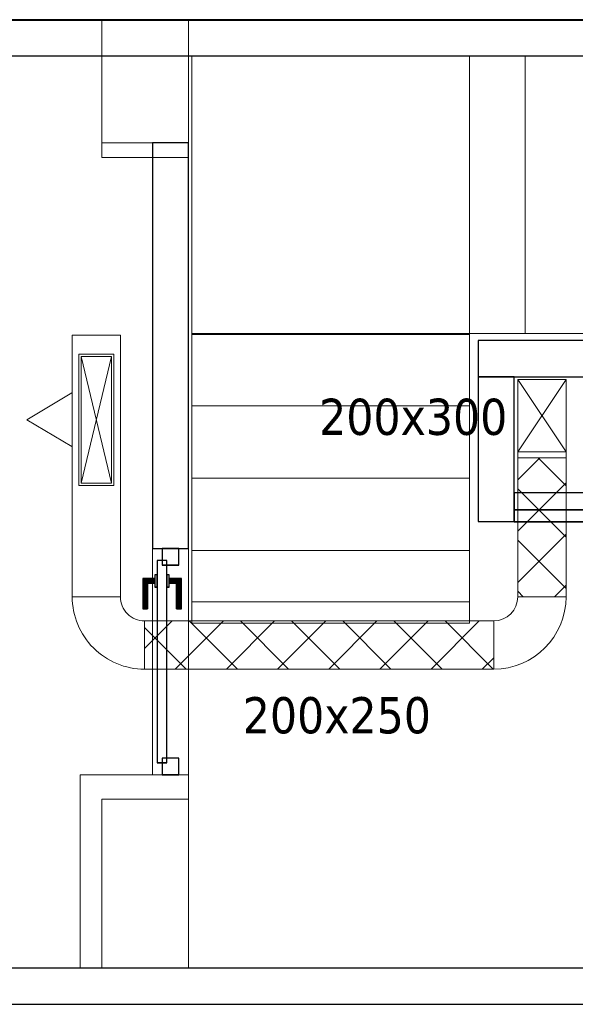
# Model space of a CAD drawing. Header units: metres. Extents: x 391.1 to 427.5, y 12.7 to 29.9.
# Tile 246 of 252: x 410.1 to 412.4, y 24.2 to 28.2. Entities that reach past the tile are written whole.
import ezdxf

# ---------------------------------------------------------------- set-up
doc = ezdxf.new("R2010")
doc.units = ezdxf.units.M
doc.layers.add('01_CARPINTERIA', color=5, linetype='Continuous', lineweight=25, true_color=0x0000ff)
doc.layers.add('01_SUELOS', color=7, linetype='Continuous', lineweight=25, true_color=0x007f00)
for name, color, linetype, lineweight in [('A-COLS-____-MCUT', 7, 'Continuous', 18), ('A-COLS-____-OTLN', 7, 'Continuous', 18), ('A-DETL-____-MBND', 7, 'Continuous', 18), ('A-GENM-____-OTLN', 7, 'Continuous', 18), ('A-WALL-____-MCUT', 7, 'Continuous', 25), ('A-WALL-____-OTLN', 7, 'Continuous', 25), ('M-HVAC-CDFF-OTLN', 7, 'Continuous', 18), ('M-HVAC-DUCT-IDEN', 7, 'Continuous', 30), ('M-HVAC-DUCT-OTLN', 7, 'Continuous', 18), ('S-STRS-____-OTLN', 7, 'Continuous', 18)]:
    doc.layers.add(name, color=color, linetype=linetype, lineweight=lineweight)
doc.styles.add('Tahoma_2', font='tahoma.ttf', dxfattribs={"height": 0.15})
pattern_1 = [(45, (0, 0), (-0.106066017, 0.106066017), []), (135, (0, 0), (-0.106066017, -0.106066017), [])]

# ---------------------------------------------------------------- blocks, each defined once
blk = doc.blocks.new('Family - LONDR55-XX_ZZ-ARQ-CAA-M3D-Londres55-151093-01_CLI_AIRE_PS1')
at = {"layer": '01_SUELOS', "color": 9, "true_color": 0xaad4aa}
for p, q in [((34.7475, 14.0476), (4.57, 14.0476)), ((4.57, 14.0476), (34.7475, 14.0476))]:
    blk.add_line(p, q, dxfattribs=at)
blk = doc.blocks.new('Family - Pilar PS-2-151167-01_CLI_AIRE_PS1')
at = {"layer": 'A-DETL-____-MBND', "color": 253, "true_color": 0xaaaaaa}
for p, q in [((0, 0.7), (0, 0)), ((0, 0), (0, 0.7)), ((0.36, 0.7), (0, 0.7)), ((0, 0.7), (0.36, 0.7)), ((0.36, 0), (0.36, 0.7)), ((0.36, 0.7), (0.36, 0)), ((0, 0), (0.36, 0)), ((0.36, 0), (0, 0))]:
    blk.add_line(p, q, dxfattribs=at)
blk = doc.blocks.new('Family - Escala PS-2-151171-01_CLI_AIRE_PS1')
at = {"layer": 'S-STRS-____-OTLN', "color": 253, "true_color": 0xaaaaaa}
for p, q in [((1.15, 2.35), (0, 2.35)), ((0, 2.35), (1.15, 2.35)), ((0, 2.35), (0, 1.2)), ((0, 1.2), (0, 2.35)), ((1.15, 2.35), (0, 2.35)), ((0, 2.35), (1.15, 2.35)), ((0, 2.35), (0, 1.2)), ((0, 1.2), (0, 2.35)), ((1.6858, 2.35), (1.15, 2.35)), ((1.15, 2.35), (1.6858, 2.35)), ((1.15, 2.35), (1.15, 1.2)), ((1.15, 1.2), (1.15, 2.35)), ((1.6858, 2.35), (1.15, 2.35)), ((1.15, 2.35), (1.15, 1.2)), ((1.3815, 2.35), (1.15, 2.35)), ((1.15, 1.2), (1.15, 2.35)), ((1.15, 1.2), (1.15, 2.35)), ((1.15, 2.35), (1.15, 1.2)), ((1.15, 1.2), (1.15, 2.35)), ((1.15, 2.35), (1.15, 1.2)), ((3.7815, 2.35), (1.3815, 2.35)), ((1.3815, 1.2), (1.3815, 2.35)), ((1.9858, 2.35), (1.6858, 2.35)), ((1.6858, 2.35), (1.9858, 2.35)), ((1.6858, 2.35), (1.6858, 1.2)), ((1.6858, 1.2), (1.6858, 2.35)), ((1.6858, 1.2), (1.6858, 2.35)), ((1.6858, 2.35), (1.6858, 1.2)), ((1.6858, 1.2), (1.6858, 2.35)), ((1.6858, 2.35), (1.9858, 2.35)), ((1.6858, 1.2), (1.6858, 2.35)), ((1.9858, 1.2), (1.9858, 2.35)), ((1.9858, 2.35), (1.9858, 1.2)), ((1.9858, 2.35), (2.2858, 2.35)), ((1.9858, 1.2), (1.9858, 2.35)), ((1.9858, 1.2), (1.9858, 2.35)), ((2.2858, 2.35), (1.9858, 2.35)), ((1.9858, 2.35), (2.2858, 2.35)), ((1.9858, 2.35), (1.9858, 1.2)), ((1.9858, 1.2), (1.9858, 2.35)), ((2.2858, 2.35), (2.5858, 2.35)), ((2.2858, 1.2), (2.2858, 2.35)), ((2.2858, 1.2), (2.2858, 2.35)), ((2.2858, 1.2), (2.2858, 2.35)), ((2.2858, 2.35), (2.2858, 1.2)), ((2.5858, 2.35), (2.2858, 2.35)), ((2.2858, 2.35), (2.5858, 2.35)), ((2.2858, 2.35), (2.2858, 1.2)), ((2.2858, 1.2), (2.2858, 2.35)), ((2.5858, 2.35), (2.8858, 2.35)), ((2.5858, 1.2), (2.5858, 2.35)), ((2.5858, 1.2), (2.5858, 2.35)), ((2.5858, 1.2), (2.5858, 2.35)), ((2.5858, 2.35), (2.5858, 1.2)), ((2.8858, 2.35), (2.5858, 2.35)), ((2.5858, 2.35), (2.8858, 2.35)), ((2.5858, 2.35), (2.5858, 1.2)), ((2.5858, 1.2), (2.5858, 2.35)), ((3.1858, 2.35), (2.8858, 2.35)), ((2.8858, 2.35), (3.1858, 2.35)), ((2.8858, 2.35), (2.8858, 1.2)), ((2.8858, 1.2), (2.8858, 2.35)), ((2.8858, 2.35), (3.1858, 2.35)), ((2.8858, 1.2), (2.8858, 2.35)), ((2.8858, 1.2), (2.8858, 2.35)), ((2.8858, 1.2), (2.8858, 2.35)), ((2.8858, 2.35), (2.8858, 1.2)), ((3.1858, 1.2), (3.1858, 2.35)), ((3.1858, 2.35), (3.1858, 1.2)), ((3.1858, 2.35), (3.4858, 2.35)), ((3.1858, 1.2), (3.1858, 2.35)), ((3.1858, 1.2), (3.1858, 2.35)), ((3.4858, 2.35), (3.1858, 2.35)), ((3.1858, 2.35), (3.4858, 2.35)), ((3.1858, 2.35), (3.1858, 1.2)), ((3.1858, 1.2), (3.1858, 2.35)), ((3.4858, 2.35), (3.7858, 2.35)), ((3.4858, 1.2), (3.4858, 2.35)), ((3.4858, 1.2), (3.4858, 2.35)), ((3.7858, 2.35), (3.4858, 2.35)), ((3.4858, 2.35), (3.7858, 2.35)), ((3.4858, 2.35), (3.4858, 1.2)), ((3.4858, 1.2), (3.4858, 2.35)), ((3.4858, 1.2), (3.4858, 2.35)), ((3.4858, 2.35), (3.4858, 1.2)), ((3.7858, 2.35), (3.7815, 2.35)), ((3.7815, 1.2), (3.7815, 2.35)), ((4.9335, 2.35), (3.7858, 2.35)), ((3.7858, 2.35), (4.9335, 2.35)), ((3.7858, 2.35), (3.7858, 1.2)), ((3.7858, 1.2), (3.7858, 2.35)), ((3.7858, 2.35), (3.7858, 1.2)), ((3.7858, 1.2), (3.7858, 2.35)), ((3.7858, 1.2), (3.7858, 2.35)), ((3.7858, 2.35), (3.7858, 1.2)), ((4.9335, 2.35), (3.7858, 2.35)), ((3.7858, 2.35), (4.9335, 2.35)), ((3.7858, 2.35), (3.7858, 1.2)), ((3.7858, 1.2), (3.7858, 2.35)), ((4.9358, 1.2023), (4.9335, 2.35)), ((4.9335, 2.35), (4.9358, 1.2023)), ((4.9358, 1.2023), (4.9335, 2.35)), ((4.9335, 2.35), (4.9358, 1.2023)), ((3.7852, 1.5013), (4.9352, 1.5036)), ((3.7858, 1.2), (3.7852, 1.5013)), ((3.7852, 1.5013), (3.7863, 0.9699)), ((4.9363, 0.9722), (4.9352, 1.5036)), ((4.9352, 1.5036), (4.9358, 1.2023)), ((0, 1.2), (0, 1.1957)), ((0, 0.9), (0, 1.2)), ((0, 1.2), (1.15, 1.2)), ((1.15, 1.2), (0, 1.2)), ((1.15, 1.2), (0, 1.2)), ((0, 1.2), (1.15, 1.2)), ((0, 1.2), (0, 0.9)), ((0, 0.9), (0, 1.2)), ((0, 1.2), (1.15, 1.2)), ((1.15, 1.2), (0, 1.2)), ((0, 1.2), (1.15, 1.2)), ((1.15, 1.2), (0, 1.2)), ((0, 1.1957), (0, 0.0879)), ((1.15, 1.1957), (0, 1.1957)), ((1.15, 1.2), (1.6858, 1.2)), ((1.6858, 1.2), (1.15, 1.2)), ((1.15, 1.2), (1.6858, 1.2)), ((1.15, 1.2), (1.3815, 1.2)), ((1.15, 1.1957), (1.15, 1.2)), ((1.15, 1.2), (1.15, 0.9)), ((1.15, 0.9), (1.15, 1.2)), ((1.15, 1.2), (1.15, 0.9)), ((1.15, 0.0879), (1.15, 1.1957)), ((1.3815, 1.2), (3.7815, 1.2)), ((1.6858, 1.2), (1.9858, 1.2)), ((1.9858, 1.2), (1.6858, 1.2)), ((1.9858, 1.2), (1.6858, 1.2)), ((2.2858, 1.2), (1.9858, 1.2)), ((1.9858, 1.2), (2.2858, 1.2)), ((2.2858, 1.2), (1.9858, 1.2)), ((2.5858, 1.2), (2.2858, 1.2)), ((2.2858, 1.2), (2.5858, 1.2)), ((2.5858, 1.2), (2.2858, 1.2)), ((2.8858, 1.2), (2.5858, 1.2)), ((2.5858, 1.2), (2.8858, 1.2)), ((2.8858, 1.2), (2.5858, 1.2)), ((2.8858, 1.2), (3.1858, 1.2)), ((3.1858, 1.2), (2.8858, 1.2)), ((3.1858, 1.2), (2.8858, 1.2)), ((3.4858, 1.2), (3.1858, 1.2)), ((3.1858, 1.2), (3.4858, 1.2)), ((3.4858, 1.2), (3.1858, 1.2)), ((3.7858, 1.2), (3.4858, 1.2)), ((3.4858, 1.2), (3.7858, 1.2)), ((3.7858, 1.2), (3.4858, 1.2)), ((3.7815, 1.2), (3.7858, 1.2)), ((3.7858, 1.2), (4.9358, 1.2023)), ((4.9358, 1.2023), (3.7858, 1.2)), ((3.7858, 1.2), (4.9358, 1.2023)), ((4.9358, 1.2023), (3.7858, 1.2)), ((4.9358, 1.2023), (3.7858, 1.2)), ((3.7858, 1.2), (4.9358, 1.2023)), ((4.9358, 1.2023), (3.7858, 1.2)), ((3.7858, 1.2), (4.9358, 1.2023)), ((3.7858, 1.2), (3.7864, 0.897)), ((3.7864, 0.897), (3.7858, 1.2)), ((3.7858, 1.2), (3.7864, 0.897)), ((4.9364, 0.8993), (4.9358, 1.2023)), ((4.9358, 1.2023), (4.9364, 0.8993)), ((4.9364, 0.8993), (4.9358, 1.2023)), ((4.9363, 0.9722), (3.7863, 0.9699)), ((3.7863, 0.9699), (3.787, 0.597)), ((4.937, 0.5993), (4.9363, 0.9722)), ((0, 0.6), (0, 0.9)), ((1.15, 0.9), (0, 0.9)), ((1.15, 0.9), (0, 0.9)), ((0, 0.9), (1.15, 0.9)), ((1.15, 0.9), (0, 0.9)), ((1.15, 0.9), (0, 0.9)), ((0, 0.9), (1.15, 0.9)), ((0, 0.9), (0, 0.6)), ((0, 0.6), (0, 0.9)), ((1.15, 0.9), (1.15, 0.6)), ((1.15, 0.6), (1.15, 0.9)), ((1.15, 0.9), (1.15, 0.6)), ((3.7864, 0.897), (4.9364, 0.8993)), ((4.9364, 0.8993), (3.7864, 0.897)), ((4.9364, 0.8993), (3.7864, 0.897)), ((3.7864, 0.897), (4.9364, 0.8993)), ((3.7864, 0.897), (4.9364, 0.8993)), ((3.7864, 0.897), (4.9364, 0.8993)), ((4.937, 0.5993), (4.9364, 0.8993)), ((4.9364, 0.8993), (4.937, 0.5993)), ((4.9364, 0.8993), (4.937, 0.5993)), ((3.7864, 0.897), (3.787, 0.597)), ((3.787, 0.597), (3.7864, 0.897)), ((3.787, 0.597), (3.7864, 0.897)), ((1.15, 0.6), (0, 0.6)), ((0, 0.6), (1.15, 0.6)), ((0, 0.6), (0, 0.3)), ((0, 0.3), (0, 0.6)), ((0, 0.3), (0, 0.6)), ((1.15, 0.6), (0, 0.6)), ((1.15, 0.6), (0, 0.6)), ((0, 0.6), (1.15, 0.6)), ((1.15, 0.6), (0, 0.6)), ((1.15, 0.3), (1.15, 0.6)), ((1.15, 0.6), (1.15, 0.3)), ((1.15, 0.6), (1.15, 0.3)), ((3.787, 0.597), (4.937, 0.5993)), ((4.937, 0.5993), (3.787, 0.597)), ((3.787, 0.597), (4.937, 0.5993)), ((3.787, 0.597), (4.937, 0.5993)), ((0, 0.3), (1.15, 0.3)), ((1.15, 0.3), (0, 0.3)), ((0, 0.3), (0, 0)), ((1.15, 0.3), (0, 0.3)), ((1.15, 0.3), (0, 0.3)), ((1.15, 0.3), (0, 0.3)), ((0, 0.3), (1.15, 0.3)), ((0, 0.3), (0, 0)), ((0, 0), (0, 0.3)), ((1.15, 0), (1.15, 0.3)), ((1.15, 0), (1.15, 0.3)), ((1.15, 0.3), (1.15, 0)), ((0, 0.0879), (0, 0)), ((1.15, 0.0879), (0, 0.0879)), ((1.15, 0), (1.15, 0.0879)), ((0, 0), (1.15, 0)), ((1.15, 0), (0, 0)), ((0, 0), (1.15, 0)), ((1.15, 0), (0, 0))]:
    blk.add_line(p, q, dxfattribs=at)
blk = doc.blocks.new('Family - Evans PS-2-151183-01_CLI_AIRE_PS1')
at = {"layer": 'A-DETL-____-MBND', "color": 253, "true_color": 0xaaaaaa}
for p, q in [((0, 0.15), (20.2279, 0.15)), ((20.2279, 0.15), (8.54, 0.15)), ((0, 0), (20.2279, 0)), ((20.2279, 0), (0, 0)), ((0, 0), (20.2279, 0))]:
    blk.add_line(p, q, dxfattribs=at)
blk = doc.blocks.new('Family - Pilar PS-2-151187-01_CLI_AIRE_PS1')
at = {"layer": 'A-DETL-____-MBND', "color": 253, "true_color": 0xaaaaaa}
for p, q in [((0, 0.57), (0, 0)), ((0, 0), (0, 0.57)), ((0.36, 0.57), (0, 0.57)), ((0, 0.57), (0.36, 0.57)), ((0.36, 0), (0.36, 0.57)), ((0.36, 0.57), (0.36, 0)), ((0, 0), (0.36, 0)), ((0.36, 0), (0, 0))]:
    blk.add_line(p, q, dxfattribs=at)
blk = doc.blocks.new('Family - Envans PS-1-153389-01_CLI_AIRE_PS1')
at = {"layer": 'A-WALL-____-MCUT', "color": 253, "true_color": 0xaaaaaa}
for p, q in [((0.38, 0.12), (0, 0.12)), ((0, 0.12), (0, 0.05)), ((0.38, 0.05), (0.38, 0.12)), ((0, 0.05), (0, 0)), ((0.43, 0.05), (0, 0.05)), ((0, 0.05), (0.38, 0.05)), ((0.43, 0), (0.43, 0.05)), ((0, 0), (0.43, 0))]:
    blk.add_line(p, q, dxfattribs=at)
at = {"layer": 'A-WALL-____-OTLN', "color": 253, "true_color": 0xaaaaaa}
for p, q in [((0.38, 0.12), (0, 0.12)), ((0, 0.12), (0, 0.05)), ((0.38, 0.05), (0.38, 0.12)), ((0, 0.05), (0, 0)), ((0, 0.05), (0.43, 0.05)), ((0.38, 0.05), (0, 0.05)), ((0.43, 0.05), (0.43, 0)), ((0.43, 0), (0, 0))]:
    blk.add_line(p, q, dxfattribs=at)
at = {"layer": 'A-WALL-____-OTLN', "color": 253, "lineweight": 18, "true_color": 0xaaaaaa}
blk.add_line((0, 0), (0.43, 0), dxfattribs=at)
blk = doc.blocks.new('Family - LONDR55-XX_ZZ-ARQ-CAA-M3D-Londres55-153393-01_CLI_AIRE_PS1')
at = {"layer": '01_CARPINTERIA', "color": 161, "true_color": 0xaaaaff}
for p, q in [((0.6887, 0.1487), (0.6887, 0.15)), ((0.6887, 0.15), (0.6887, 0.1487)), ((0.8137, 0.15), (0.6887, 0.15)), ((0.6887, 0.145), (0.6887, 0.1487)), ((0.6887, 0.1487), (0.6887, 0.145)), ((0.8124, 0.1487), (0.6887, 0.1487)), ((0.8124, 0.1487), (0.6887, 0.1487)), ((0.6887, 0.14), (0.6887, 0.145)), ((0.6887, 0.145), (0.6887, 0.14)), ((0.8087, 0.145), (0.6887, 0.145)), ((0.8087, 0.145), (0.6887, 0.145)), ((0.6887, 0.135), (0.6887, 0.14)), ((0.6887, 0.14), (0.6887, 0.135)), ((0.6887, 0.14), (0.8037, 0.14)), ((0.8037, 0.14), (0.6887, 0.14)), ((0.6887, 0.135), (0.6887, 0.1313)), ((0.6887, 0.1313), (0.6887, 0.135)), ((0.7987, 0.135), (0.6887, 0.135)), ((0.7987, 0.135), (0.6887, 0.135)), ((0.6887, 0.1313), (0.6887, 0.13)), ((0.6887, 0.13), (0.6887, 0.1313)), ((0.7951, 0.1313), (0.6887, 0.1313)), ((0.7951, 0.1313), (0.6887, 0.1313)), ((0.7937, 0.13), (0.6887, 0.13)), ((0.7937, 0.13), (0.7951, 0.1313)), ((0.7951, 0.1313), (0.7937, 0.13)), ((0.7937, 0.1), (0.7937, 0.13)), ((0.7951, 0.1313), (0.7987, 0.135)), ((0.7987, 0.135), (0.7951, 0.1313)), ((0.7951, 0.1), (0.7951, 0.1313)), ((0.7951, 0.1), (0.7951, 0.1313)), ((0.7987, 0.135), (0.8037, 0.14)), ((0.8037, 0.14), (0.7987, 0.135)), ((0.7987, 0.1), (0.7987, 0.135)), ((0.7987, 0.1), (0.7987, 0.135)), ((0.8087, 0.145), (0.8037, 0.14)), ((0.8037, 0.14), (0.8087, 0.145)), ((0.8037, 0.14), (0.8037, 0.1)), ((0.8037, 0.1), (0.8037, 0.14)), ((0.8124, 0.1487), (0.8087, 0.145)), ((0.8087, 0.145), (0.8124, 0.1487)), ((0.8087, 0.1), (0.8087, 0.145)), ((0.8087, 0.1), (0.8087, 0.145)), ((0.8137, 0.15), (0.8124, 0.1487)), ((0.8124, 0.1487), (0.8137, 0.15)), ((0.8124, 0.1), (0.8124, 0.1487)), ((0.8124, 0.1), (0.8124, 0.1487)), ((0.8137, 0.1), (0.8137, 0.15)), ((0.8887, 0.09), (0.05, 0.09)), ((0.05, 0.09), (0.05, 0.05)), ((0.8887, 0.09), (0.05, 0.09)), ((0.05, 0.05), (0.05, 0.09)), ((0.8287, 0.1), (0.7787, 0.1)), ((0.7787, 0.1), (0.7787, 0.09)), ((0.7787, 0.09), (0.7787, 0.1)), ((0.8287, 0.1), (0.7787, 0.1)), ((0.7787, 0.09), (0.8287, 0.09)), ((0.7787, 0.09), (0.8287, 0.09)), ((0.7951, 0.1), (0.7937, 0.1)), ((0.7937, 0.1), (0.7951, 0.1)), ((0.7987, 0.1), (0.7951, 0.1)), ((0.7951, 0.1), (0.7987, 0.1)), ((0.8037, 0.1), (0.7987, 0.1)), ((0.7987, 0.1), (0.8037, 0.1)), ((0.8087, 0.1), (0.8037, 0.1)), ((0.8037, 0.1), (0.8087, 0.1)), ((0.8087, 0.1), (0.8124, 0.1)), ((0.8124, 0.1), (0.8087, 0.1)), ((0.8124, 0.1), (0.8137, 0.1)), ((0.8137, 0.1), (0.8124, 0.1)), ((0.8287, 0.09), (0.8287, 0.1)), ((0.8287, 0.09), (0.8287, 0.1)), ((0.8887, 0.05), (0.8887, 0.09)), ((0.8887, 0.05), (0.8887, 0.09)), ((0.07, 0.07), (0, 0.07)), ((0, 0.07), (0, 0)), ((0.07, 0.07), (0, 0.07)), ((0, 0), (0, 0.07)), ((0.05, 0.05), (0.8887, 0.05)), ((0.05, 0.05), (0.8887, 0.05)), ((0.07, 0), (0.07, 0.07)), ((0.07, 0), (0.07, 0.07)), ((0.8287, 0.05), (0.7787, 0.05)), ((0.7787, 0.05), (0.7787, 0.04)), ((0.8287, 0.05), (0.7787, 0.05)), ((0.7787, 0.04), (0.7787, 0.05)), ((0.8287, 0.04), (0.8287, 0.05)), ((0.8287, 0.04), (0.8287, 0.05)), ((0.9387, 0.07), (0.8687, 0.07)), ((0.8687, 0.07), (0.8687, 0)), ((0.9387, 0.07), (0.8687, 0.07)), ((0.8687, 0), (0.8687, 0.07)), ((0.9387, 0), (0.9387, 0.07)), ((0.9387, 0), (0.9387, 0.07)), ((0, 0), (0.07, 0)), ((0, 0), (0.07, 0)), ((0.6887, 0.0087), (0.6887, 0.01)), ((0.6887, 0.01), (0.6887, 0.0087)), ((0.6887, 0.01), (0.7937, 0.01)), ((0.6887, 0.005), (0.6887, 0.0087)), ((0.6887, 0.0087), (0.6887, 0.005)), ((0.6887, 0.0087), (0.7951, 0.0087)), ((0.6887, 0.0087), (0.7951, 0.0087)), ((0.6887, 0), (0.6887, 0.005)), ((0.6887, 0.005), (0.6887, 0)), ((0.6887, 0.005), (0.7987, 0.005)), ((0.6887, 0.005), (0.7987, 0.005)), ((0.6887, -0.005), (0.6887, 0)), ((0.6887, 0), (0.6887, -0.005)), ((0.8037, 0), (0.6887, 0)), ((0.6887, 0), (0.8037, 0)), ((0.7787, 0.04), (0.8287, 0.04)), ((0.7787, 0.04), (0.8287, 0.04)), ((0.7951, 0.04), (0.7937, 0.04)), ((0.7937, 0.04), (0.7951, 0.04)), ((0.7937, 0.01), (0.7937, 0.04)), ((0.7951, 0.0087), (0.7937, 0.01)), ((0.7937, 0.01), (0.7951, 0.0087)), ((0.7987, 0.04), (0.7951, 0.04)), ((0.7951, 0.04), (0.7987, 0.04)), ((0.7951, 0.0087), (0.7951, 0.04)), ((0.7951, 0.0087), (0.7951, 0.04)), ((0.7987, 0.005), (0.7951, 0.0087)), ((0.7951, 0.0087), (0.7987, 0.005)), ((0.7987, 0.04), (0.8037, 0.04)), ((0.8037, 0.04), (0.7987, 0.04)), ((0.7987, 0.005), (0.7987, 0.04)), ((0.7987, 0.005), (0.7987, 0.04)), ((0.8037, 0), (0.7987, 0.005)), ((0.7987, 0.005), (0.8037, 0)), ((0.8037, 0.04), (0.8087, 0.04)), ((0.8087, 0.04), (0.8037, 0.04)), ((0.8037, 0.04), (0.8037, 0)), ((0.8037, 0), (0.8037, 0.04)), ((0.8087, -0.005), (0.8037, 0)), ((0.8087, 0.04), (0.8124, 0.04)), ((0.8124, 0.04), (0.8087, 0.04)), ((0.8087, -0.005), (0.8087, 0.04)), ((0.8087, -0.005), (0.8087, 0.04)), ((0.8124, 0.04), (0.8137, 0.04)), ((0.8137, 0.04), (0.8124, 0.04)), ((0.8124, -0.0087), (0.8124, 0.04)), ((0.8124, -0.0087), (0.8124, 0.04)), ((0.8137, -0.01), (0.8137, 0.04)), ((0.8687, 0), (0.9387, 0)), ((0.8687, 0), (0.9387, 0)), ((0.6887, -0.005), (0.6887, -0.0087)), ((0.6887, -0.0087), (0.6887, -0.005)), ((0.6887, -0.005), (0.8087, -0.005)), ((0.6887, -0.005), (0.8087, -0.005)), ((0.6887, -0.0087), (0.6887, -0.01)), ((0.6887, -0.01), (0.6887, -0.0087)), ((0.6887, -0.0087), (0.8124, -0.0087)), ((0.6887, -0.0087), (0.8124, -0.0087)), ((0.6887, -0.01), (0.8137, -0.01)), ((0.8037, 0), (0.8087, -0.005)), ((0.8087, -0.005), (0.8124, -0.0087)), ((0.8124, -0.0087), (0.8087, -0.005)), ((0.8124, -0.0087), (0.8137, -0.01)), ((0.8137, -0.01), (0.8124, -0.0087))]:
    blk.add_line(p, q, dxfattribs=at)
blk = doc.blocks.new('Family - Porta PS-1-153394-01_CLI_AIRE_PS1')
blk.add_blockref('Family - LONDR55-XX_ZZ-ARQ-CAA-M3D-Londres55-153393-01_CLI_AIRE_PS1', (0, 0))
blk = doc.blocks.new('Family - Evans P-1-153447-01_CLI_AIRE_PS1')
at = {"layer": 'A-WALL-____-MCUT', "color": 253, "true_color": 0xaaaaaa}
for p, q in [((0.6, 0.15), (0, 0.15)), ((0, 0.15), (0, 0)), ((0.6, 0), (0.6, 0.15)), ((0, 0), (0.6, 0))]:
    blk.add_line(p, q, dxfattribs=at)
at = {"layer": 'A-WALL-____-OTLN', "color": 253, "true_color": 0xaaaaaa}
for p, q in [((0.6, 0.15), (0, 0.15)), ((0, 0.15), (0, 0)), ((0.6, 0), (0.6, 0.15)), ((0, 0), (0.6, 0))]:
    blk.add_line(p, q, dxfattribs=at)
at = {"layer": 'A-WALL-____-OTLN', "color": 253, "lineweight": 18, "true_color": 0xaaaaaa}
blk.add_line((0, 0), (0.6, 0), dxfattribs=at)
blk = doc.blocks.new('Family - Pilar PS-1-153449-01_CLI_AIRE_PS1')
at = {"layer": 'A-COLS-____-MCUT', "color": 253, "true_color": 0xaaaaaa}
for p, q in [((0.36, 0.36), (0, 0.36)), ((0, 0.36), (0, 0)), ((0.36, 0), (0.36, 0.36)), ((0, 0), (0.36, 0))]:
    blk.add_line(p, q, dxfattribs=at)
at = {"layer": 'A-COLS-____-OTLN', "color": 253, "true_color": 0xaaaaaa}
for p, q in [((0.36, 0.36), (0, 0.36)), ((0, 0.36), (0, 0)), ((0.36, 0), (0.36, 0.36)), ((0, 0), (0.36, 0))]:
    blk.add_line(p, q, dxfattribs=at)
blk = doc.blocks.new('Family - Pilar PS-1-153453-01_CLI_AIRE_PS1')
at = {"layer": 'A-COLS-____-MCUT', "color": 253, "true_color": 0xaaaaaa}
for p, q in [((0.45, 0.8), (0, 0.8)), ((0, 0.8), (0, 0)), ((0.45, 0), (0.45, 0.8)), ((0, 0), (0.45, 0))]:
    blk.add_line(p, q, dxfattribs=at)
at = {"layer": 'A-COLS-____-OTLN', "color": 253, "true_color": 0xaaaaaa}
for p, q in [((0.45, 0.8), (0, 0.8)), ((0, 0.8), (0, 0)), ((0.45, 0), (0.45, 0.8)), ((0, 0), (0.45, 0))]:
    blk.add_line(p, q, dxfattribs=at)
blk = doc.blocks.new('Family - Evans P-1-153464-01_CLI_AIRE_PS1')
at = {"layer": 'A-WALL-____-MCUT', "color": 253, "true_color": 0xaaaaaa}
for p, q in [((1.6803, 0.15), (0, 0.15)), ((0, 0.15), (0, 0)), ((1.6803, 0), (1.6803, 0.15)), ((0, 0), (1.6803, 0))]:
    blk.add_line(p, q, dxfattribs=at)
at = {"layer": 'A-WALL-____-OTLN', "color": 253, "true_color": 0xaaaaaa}
for p, q in [((1.6803, 0.15), (0, 0.15)), ((0, 0.15), (0, 0)), ((1.6803, 0), (1.6803, 0.15)), ((0, 0), (1.6803, 0))]:
    blk.add_line(p, q, dxfattribs=at)
at = {"layer": 'A-WALL-____-OTLN', "color": 253, "lineweight": 18, "true_color": 0xaaaaaa}
blk.add_line((0, 0), (1.6803, 0), dxfattribs=at)
blk = doc.blocks.new('Family - Evans P-1-153476-01_CLI_AIRE_PS1')
at = {"layer": 'A-WALL-____-MCUT', "color": 253, "true_color": 0xaaaaaa}
for p, q in [((6.0633, 0.15), (0, 0.15)), ((0, 0.15), (0, 0)), ((6.0633, 0), (6.0633, 0.15)), ((0, 0), (6.0633, 0))]:
    blk.add_line(p, q, dxfattribs=at)
at = {"layer": 'A-WALL-____-OTLN', "color": 253, "true_color": 0xaaaaaa}
for p, q in [((6.0633, 0.15), (0, 0.15)), ((0, 0.15), (0, 0)), ((6.0633, 0), (6.0633, 0.15)), ((0, 0), (6.0633, 0))]:
    blk.add_line(p, q, dxfattribs=at)
at = {"layer": 'A-WALL-____-OTLN', "color": 253, "lineweight": 18, "true_color": 0xaaaaaa}
blk.add_line((0, 0), (6.0633, 0), dxfattribs=at)
blk = doc.blocks.new('Family - Evans P-1-153484-01_CLI_AIRE_PS1')
at = {"layer": 'A-WALL-____-MCUT', "color": 253, "true_color": 0xaaaaaa}
for p, q in [((23.5873, 0.15), (0.0311, 0.15)), ((0, 0), (23.5873, 0))]:
    blk.add_line(p, q, dxfattribs=at)
at = {"layer": 'A-WALL-____-OTLN', "color": 253, "true_color": 0xaaaaaa}
for p, q in [((23.5873, 0.15), (0.0311, 0.15)), ((0, 0), (23.5873, 0))]:
    blk.add_line(p, q, dxfattribs=at)
at = {"layer": 'A-WALL-____-OTLN', "color": 253, "lineweight": 18, "true_color": 0xaaaaaa}
blk.add_line((0, 0), (23.5873, 0), dxfattribs=at)
blk = doc.blocks.new('Family - Evans P-1-153505-01_CLI_AIRE_PS1')
at = {"layer": 'A-WALL-____-OTLN', "color": 253, "lineweight": 18, "true_color": 0xaaaaaa}
blk.add_line((0, 0), (0.9387, 0), dxfattribs=at)
blk = doc.blocks.new('Family - Vano de puerta PS-1-153507-01_CLI_AIRE_PS1')
at = {"layer": 'A-GENM-____-OTLN', "color": 253, "true_color": 0xaaaaaa}
for p, q in [((410.8264, 26.0395), (410.6764, 26.0395)), ((410.6764, 26.0395), (410.6764, 25.1007)), ((410.6764, 25.1007), (410.6764, 26.0395)), ((410.6764, 26.0395), (410.8264, 26.0395)), ((410.8264, 25.1007), (410.8264, 26.0395)), ((410.8264, 26.0395), (410.8264, 25.1007)), ((410.6764, 25.1007), (410.8264, 25.1007)), ((410.6764, 25.1007), (410.8264, 25.1007))]:
    blk.add_line(p, q, dxfattribs=at)
blk = doc.blocks.new('Family - Evans P-1-153514-01_CLI_AIRE_PS1')
at = {"layer": 'A-WALL-____-MCUT', "color": 253, "true_color": 0xaaaaaa}
for p, q in [((2.55, 0.15), (0, 0.15)), ((0, 0.15), (0, 0)), ((2.55, 0), (2.55, 0.15)), ((0, 0), (2.55, 0))]:
    blk.add_line(p, q, dxfattribs=at)
at = {"layer": 'A-WALL-____-OTLN', "color": 253, "true_color": 0xaaaaaa}
for p, q in [((2.55, 0.15), (0, 0.15)), ((0, 0.15), (0, 0)), ((2.55, 0), (2.55, 0.15)), ((0, 0), (2.55, 0))]:
    blk.add_line(p, q, dxfattribs=at)
at = {"layer": 'A-WALL-____-OTLN', "color": 253, "lineweight": 18, "true_color": 0xaaaaaa}
blk.add_line((0, 0), (2.55, 0), dxfattribs=at)
blk = doc.blocks.new('LONDR55-XX_ZZ-ARQ-CAA-M3D-Londres55_ifc-1-01_CLI_AIRE_PS1')
at = {"layer": '01_CARPINTERIA', "color": 253, "lineweight": 18, "true_color": 0xaaaaaa, "rotation": 90}
blk.add_blockref('Family - Porta PS-1-153394-01_CLI_AIRE_PS1', (410.7864, 25.1007), dxfattribs=at)
at = {"layer": '01_SUELOS', "color": 253, "lineweight": 18, "true_color": 0xaaaaaa}
blk.add_blockref('Family - LONDR55-XX_ZZ-ARQ-CAA-M3D-Londres55-151093-01_CLI_AIRE_PS1', (392.0964, 14.1807), dxfattribs=at)
at = {"layer": 'A-COLS-____-OTLN', "color": 253, "lineweight": 18, "true_color": 0xaaaaaa}
for name, p in [('Family - Pilar PS-2-151187-01_CLI_AIRE_PS1', (410.4664, 27.6583)), ('Family - Pilar PS-1-153449-01_CLI_AIRE_PS1', (410.4664, 27.7197)), ('Family - Pilar PS-1-153453-01_CLI_AIRE_PS1', (410.3764, 24.3007)), ('Family - Pilar PS-2-151167-01_CLI_AIRE_PS1', (410.4664, 24.3007))]:
    blk.add_blockref(name, p, dxfattribs=at)
at = {"layer": 'A-GENM-____-OTLN', "color": 253, "lineweight": 18, "true_color": 0xaaaaaa}
blk.add_blockref('Family - Vano de puerta PS-1-153507-01_CLI_AIRE_PS1', (0, 0), dxfattribs=at)
at = {"layer": 'A-WALL-____-OTLN', "color": 253, "lineweight": 18, "true_color": 0xaaaaaa}
for name, p, rotation in [('Family - Evans PS-2-151183-01_CLI_AIRE_PS1', (421.0064, 28.2283), 180), ('Family - Evans P-1-153484-01_CLI_AIRE_PS1', (426.8459, 28.2297), 180), ('Family - Evans P-1-153464-01_CLI_AIRE_PS1', (410.8264, 26.0395), 90), ('Family - Evans P-1-153514-01_CLI_AIRE_PS1', (414.5764, 26.9007), 180), ('Family - Evans P-1-153447-01_CLI_AIRE_PS1', (412.0264, 26.7507), 270.0000000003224), ('Family - Evans P-1-153505-01_CLI_AIRE_PS1', (410.8264, 25.1007), 90), ('Family - Evans P-1-153476-01_CLI_AIRE_PS1', (414.1564, 24.3007), 180)]:
    blk.add_blockref(name, p, dxfattribs=dict(at, rotation=rotation))
blk.add_blockref('Family - Envans PS-1-153389-01_CLI_AIRE_PS1', (412.1764, 26.1496), dxfattribs=at)
at = {"layer": 'S-STRS-____-OTLN', "color": 253, "lineweight": 18, "true_color": 0xaaaaaa}
blk.add_blockref('Family - Escala PS-2-151171-01_CLI_AIRE_PS1', (410.8403, 25.7301), dxfattribs=at)
blk = doc.blocks.new('ZYR_03_06_04_01 Reixa Sostre Sobrepressio - RS02-363972-01_CLI_AIRE_PS1')
at = {"layer": 'M-HVAC-CDFF-OTLN', "color": 1, "true_color": 0xff0000}
for p, q in [((0.2725, 0.0725), (-0.2725, 0.0725)), ((-0.2725, 0.0725), (-0.2725, -0.0725)), ((-0.2725, -0.0725), (-0.2725, 0.0725)), ((-0.2725, 0.0725), (0.2725, 0.0725)), ((0.2625, 0.0625), (-0.2625, 0.0625)), ((-0.2625, 0.0625), (-0.2625, -0.0625)), ((-0.2625, -0.0625), (-0.2625, 0.0625)), ((-0.2625, 0.0625), (0.2625, 0.0625)), ((-0.2625, -0.0625), (-0.2625, 0.0625)), ((-0.2625, 0.0625), (0.2625, 0.0625)), ((0.2625, 0.0625), (-0.2625, 0.0625)), ((-0.2625, 0.0625), (-0.2625, -0.0625)), ((0.2625, -0.0625), (0.2625, 0.0625)), ((0.2625, 0.0625), (0.2625, -0.0625)), ((0.2625, 0.0625), (0.2625, -0.0625)), ((0.2625, -0.0625), (0.2625, 0.0625)), ((0.2725, -0.0725), (0.2725, 0.0725)), ((0.2725, 0.0725), (0.2725, -0.0725)), ((-0.2725, -0.0725), (0.2725, -0.0725)), ((0.2725, -0.0725), (-0.2725, -0.0725)), ((-0.2625, -0.0625), (0.2625, -0.0625)), ((0.2625, -0.0625), (-0.2625, -0.0625)), ((0.2625, -0.0625), (-0.2625, -0.0625)), ((-0.2625, -0.0625), (0.2625, -0.0625)), ((-0.1111, -0.1), (0.1111, -0.1)), ((-0.1111, -0.1), (-0.1111, -0.101)), ((-0.1111, -0.101), (0, -0.2883)), ((0.1111, -0.101), (0, -0.2883)), ((0.1111, -0.1), (0.1111, -0.101))]:
    blk.add_line(p, q, dxfattribs=at)
blk = doc.blocks.new('MEP_15_03 Injerto Conducte - Mínimo-398115-01_CLI_AIRE_PS1')
at = {"layer": 'M-HVAC-DUCT-OTLN', "color": 1, "true_color": 0xff0000}
for p, q in [((410.5063, 26.8347), (410.3813, 26.8347)), ((410.3813, 26.8347), (410.3813, 26.3097)), ((410.3813, 26.8347), (410.3813, 26.3097)), ((410.5063, 26.8347), (410.3813, 26.8347)), ((410.5063, 26.3097), (410.5063, 26.8347)), ((410.5063, 26.3097), (410.5063, 26.8347)), ((410.3813, 26.3097), (410.5063, 26.3097)), ((410.3813, 26.3097), (410.5063, 26.3097))]:
    blk.add_line(p, q, dxfattribs=at)
blk = doc.blocks.new('M_Codo rectangular - Radio - 1 W-397915-01_CLI_AIRE_PS1')
at = {"layer": 'M-HVAC-DUCT-OTLN', "color": 1, "true_color": 0xff0000}
for p, q in [((-0.1, 0.2), (0.1, 0.2)), ((0.1, 0.2), (-0.1, 0.2)), ((-0.2, 0.1), (-0.2, -0.1)), ((-0.2, -0.1), (-0.2, 0.1))]:
    blk.add_line(p, q, dxfattribs=at)
for radius in [0.1, 0.1, 0.3, 0.3]:
    blk.add_arc((-0.2, 0.2), radius, 270, 0, dxfattribs=at)
blk = doc.blocks.new('M_Te rectangular - Estándar-398305-01_CLI_AIRE_PS1')
at = {"layer": 'M-HVAC-DUCT-OTLN', "color": 1, "true_color": 0xff0000}
for p, q in [((412.3912, 26.7392), (412.1912, 26.7392)), ((412.1912, 26.7392), (412.1912, 26.4392)), ((412.1912, 26.7392), (412.1912, 26.4392)), ((412.3912, 26.7392), (412.1912, 26.7392)), ((412.3912, 26.4392), (412.3912, 26.7392)), ((412.3912, 26.4392), (412.3912, 26.7392)), ((412.1912, 26.4392), (412.3912, 26.4392)), ((412.1912, 26.4392), (412.1912, 26.4142)), ((412.1912, 26.4392), (412.3912, 26.4392)), ((412.3912, 26.4392), (412.1912, 26.4392)), ((412.1912, 26.4392), (412.3912, 26.4392)), ((412.1912, 26.4142), (412.1912, 26.4392)), ((412.3912, 26.4392), (412.3912, 26.4142)), ((412.3912, 26.4142), (412.3912, 26.4392)), ((412.3912, 26.4142), (412.1912, 26.4142)), ((412.1912, 26.4142), (412.3912, 26.4142))]:
    blk.add_line(p, q, dxfattribs=at)

msp = doc.modelspace()

# ---------------------------------------------------------------- hatches: boundary and pattern name
at = {"layer": 'M-HVAC-DUCT-OTLN', "true_color": 0xff0000}
h = msp.add_hatch(dxfattribs=at)
h.set_pattern_fill('FP_1', color=1, style=0, pattern_type=2)
h.set_pattern_definition(pattern_1)
h.paths.add_polyline_path([(412.1912, 25.8392), (412.3912, 25.8392), (412.3912, 26.4142), (412.1912, 26.4142)])
h = msp.add_hatch(dxfattribs=at)
h.set_pattern_fill('FP_1', color=1, style=0, pattern_type=2)
h.set_pattern_definition(pattern_1)
h.paths.add_polyline_path([(412.0912, 25.5392), (412.0912, 25.7392), (410.6438, 25.7392), (410.6438, 25.5392)])

# ---------------------------------------------------------------- linework, layer by layer
at = {"layer": 'M-HVAC-DUCT-OTLN', "color": 1, "true_color": 0xff0000}
for p, q in [((410.3438, 26.9235), (410.5438, 26.9235)), ((410.3438, 25.8392), (410.3438, 26.9235)), ((410.5438, 26.9235), (410.5438, 25.8392)), ((410.5063, 26.8347), (410.3813, 26.8347)), ((410.3813, 26.8347), (410.3813, 26.3097)), ((410.5063, 26.8347), (410.3813, 26.3097)), ((410.5063, 26.3097), (410.3813, 26.8347)), ((410.5063, 26.3097), (410.5063, 26.8347)), ((412.3912, 26.7392), (412.1912, 26.7392)), ((412.1912, 26.7392), (412.1912, 26.4392)), ((412.3912, 26.7392), (412.1912, 26.4392)), ((412.1912, 26.7392), (412.3912, 26.4392)), ((412.3912, 26.4392), (412.3912, 26.7392)), ((412.1912, 26.4392), (412.3912, 26.4392)), ((412.1912, 26.4142), (412.3912, 26.4142)), ((412.1912, 25.8392), (412.1912, 26.4142)), ((412.3912, 26.4142), (412.3912, 25.8392)), ((410.3813, 26.3097), (410.5063, 26.3097)), ((410.3438, 25.8392), (410.5438, 25.8392)), ((412.1912, 25.8392), (412.3912, 25.8392)), ((410.6438, 25.7392), (410.6438, 25.5392)), ((410.6438, 25.7392), (412.0912, 25.7392)), ((412.0912, 25.7392), (412.0912, 25.5392)), ((412.0912, 25.5392), (410.6438, 25.5392))]:
    msp.add_line(p, q, dxfattribs=at)

# ---------------------------------------------------------------- block references
at = {"lineweight": 5}
msp.add_blockref('LONDR55-XX_ZZ-ARQ-CAA-M3D-Londres55_ifc-1-01_CLI_AIRE_PS1', (0, 0), dxfattribs=at)
at = {"layer": 'M-HVAC-CDFF-OTLN', "color": 1, "true_color": 0xff0000, "rotation": 270.0000000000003}
msp.add_blockref('ZYR_03_06_04_01 Reixa Sostre Sobrepressio - RS02-363972-01_CLI_AIRE_PS1', (410.4438, 26.5722), dxfattribs=at)
at = {"layer": 'M-HVAC-DUCT-OTLN', "color": 1, "true_color": 0xff0000}
for name, p in [('MEP_15_03 Injerto Conducte - Mínimo-398115-01_CLI_AIRE_PS1', (0, 0)), ('M_Te rectangular - Estándar-398305-01_CLI_AIRE_PS1', (0, 0)), ('M_Codo rectangular - Radio - 1 W-397915-01_CLI_AIRE_PS1', (412.2912, 25.6392))]:
    msp.add_blockref(name, p, dxfattribs=at)
at = {"layer": 'M-HVAC-DUCT-OTLN', "color": 1, "true_color": 0xff0000, "rotation": 270}
msp.add_blockref('M_Codo rectangular - Radio - 1 W-397915-01_CLI_AIRE_PS1', (410.4438, 25.6392), dxfattribs=at)

# ---------------------------------------------------------------- texts
at = {"layer": 'M-HVAC-DUCT-IDEN', "char_height": 0.15, "width": 0.913924, "attachment_point": 1, "style": 'Tahoma_2'}
for s, insert in [('200x300', (411.3675, 26.6597)), ('200x250', (411.0509, 25.4233))]:
    msp.add_mtext(s, dxfattribs=dict(at, insert=insert))

doc.saveas('drawing.dxf')
